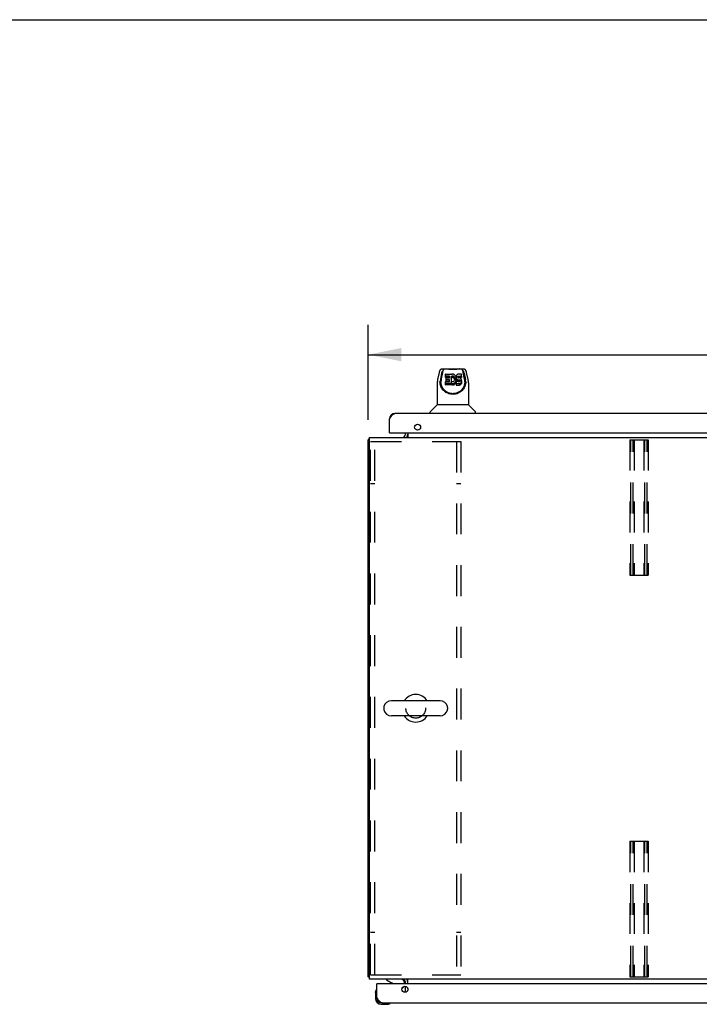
# Model space of a CAD drawing. Header units: inches. Extents: x 0 to 249, y 0 to 161.
# Tile 12 of 20: x 62 to 92, y 117 to 161. Entities that reach past the tile are written whole.
import ezdxf

# ---------------------------------------------------------------- set-up
doc = ezdxf.new("R2010")
doc.units = ezdxf.units.IN
doc.header["$LTSCALE"] = 13.679749
doc.header["$MEASUREMENT"] = 0
doc.linetypes.add('HIDDEN', pattern=[0.2, 0.1, -0.1])
doc.layers.get('0').update_dxf_attribs({"linetype": 'CONTINUOUS'})
for name, color, linetype in [('02___PRT_ALL_AXES', 7, 'CONTINUOUS'), ('DEFAULT_2', 8, 'HIDDEN'), ('DIMENSIONS', 7, 'CONTINUOUS')]:
    doc.layers.add(name, color=color, linetype=linetype)
doc.styles.get("Standard").update_dxf_attribs({"font": 'arial.ttf'})
doc.dimstyles.new('DIMSTYLE_1', dxfattribs={"dimtxt": 1.097306, "dimasz": 1.463075, "dimexe": 0.09, "dimexo": 0.07, "dimgap": 0.0375, "dimtad": 0, "dimtih": 1, "dimtoh": 1, "dimzin": 4, "dimdsep": 46, "dimtxsty": 'Standard', "dimblk": '_FILLED', "dimblk1": '_FILLED', "dimblk2": '_FILLED', "dimcen": 0.09, "dimazin": 1, "dimtfac": 1, "dimtdec": 3, "dimtofl": 0, "dimtmove": 0, "dimatfit": 3, "dimldrblk": '_FILLED', "dimfxl": 1, "dimtolj": 1, "dimtzin": 4, "dimarcsym": 0})

# ---------------------------------------------------------------- blocks, each defined once
blk = doc.blocks.new('_FILLED')
at = {"color": 0, "linetype": 'ByBlock'}
blk.add_solid([(0, 0), (-1, 0.2), (-1, -0.2)], dxfattribs=at)
blk = doc.blocks.new('*D5')
at = {"layer": 'DIMENSIONS', "color": 2, "linetype": 'Continuous'}
for p, q in [((77.624, 143.205), (77.624, 147.412)), ((113.624, 143.206), (113.624, 147.412)), ((77.624, 146.095), (93.158, 146.095)), ((113.624, 146.095), (98.09, 146.095))]:
    blk.add_line(p, q, dxfattribs=at)
at = {"layer": 'DIMENSIONS', "color": 2, "linetype": 'Continuous', "xscale": 1.4630747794, "yscale": 1.4630747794, "zscale": 1.4630747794, "rotation": 180}
blk.add_blockref('_FILLED', (77.624, 146.095), dxfattribs=at)
at = {"layer": 'DIMENSIONS', "color": 2, "linetype": 'Continuous', "xscale": 1.4630747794, "yscale": 1.4630747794, "zscale": 1.4630747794}
blk.add_blockref('_FILLED', (113.624, 146.095), dxfattribs=at)
at = {"layer": 'DIMENSIONS', "color": 2, "linetype": 'Continuous', "insert": (95.624, 146.644), "char_height": 1.0973, "width": 3.83445, "attachment_point": 2, "line_spacing_factor": 0.9}
blk.add_mtext('36.00', dxfattribs=at)

msp = doc.modelspace()

# ---------------------------------------------------------------- linework, layer by layer
at = {"color": 7, "linetype": 'Continuous'}
for p, q in [((0, 160.938), (248.723, 160.938)), ((80.765, 145.3), (80.7, 144.995)), ((80.914, 145.307), (80.857, 145.018)), ((81.091, 145.455), (80.889, 145.455)), ((80.931, 145.376), (80.924, 145.376)), ((80.933, 145.381), (80.93, 145.372)), ((80.933, 145.382), (80.933, 145.381)), ((80.975, 145.455), (80.976, 145.455)), ((81.081, 145.466), (81.667, 145.466)), ((81.859, 145.455), (81.658, 145.455)), ((81.772, 145.455), (81.774, 145.455)), ((81.815, 145.382), (81.815, 145.381)), ((81.818, 145.372), (81.815, 145.381)), ((81.824, 145.376), (81.817, 145.376)), ((81.892, 145.015), (81.835, 145.307)), ((82.048, 144.995), (81.983, 145.3)), ((80.685, 144.851), (80.685, 143.88)), ((80.803, 144.907), (80.803, 144.906)), ((80.81, 144.821), (80.809, 144.884)), ((80.872, 145.272), (80.82, 145.002)), ((80.857, 145.018), (80.856, 145.014)), ((81.052, 145.086), (81.052, 145.225)), ((81.053, 144.758), (81.053, 144.899)), ((81.057, 145.229), (81.288, 145.229)), ((81.219, 145.148), (81.057, 145.148)), ((81.219, 145.081), (81.057, 145.081)), ((81.058, 144.903), (81.22, 144.903)), ((81.084, 144.917), (81.084, 145.057)), ((81.089, 145.062), (81.219, 145.062)), ((81.22, 144.98), (81.089, 144.98)), ((81.22, 144.913), (81.089, 144.913)), ((81.223, 145.066), (81.223, 145.144)), ((81.224, 144.908), (81.224, 144.975)), ((81.293, 145.225), (81.293, 145.212)), ((81.293, 145.212), (81.303, 145.212)), ((81.294, 145.145), (81.294, 144.753)), ((81.306, 145.128), (81.294, 145.145)), ((81.306, 145.061), (81.294, 145.078)), ((81.322, 145.224), (81.303, 145.212)), ((81.303, 145.212), (81.303, 145.212)), ((81.303, 144.842), (81.329, 144.91)), ((81.324, 145.134), (81.313, 145.126)), ((81.313, 145.06), (81.313, 145.126)), ((81.324, 145.067), (81.313, 145.06)), ((81.343, 145.23), (81.322, 145.224)), ((81.336, 145.139), (81.324, 145.134)), ((81.324, 145.134), (81.324, 145.067)), ((81.336, 145.073), (81.324, 145.067)), ((81.335, 144.913), (81.348, 144.908)), ((81.349, 145.143), (81.336, 145.139)), ((81.336, 145.139), (81.336, 145.073)), ((81.349, 145.077), (81.336, 145.073)), ((81.366, 145.233), (81.343, 145.23)), ((81.348, 144.908), (81.361, 144.905)), ((81.362, 145.145), (81.349, 145.143)), ((81.349, 145.143), (81.349, 145.077)), ((81.362, 145.079), (81.349, 145.077)), ((81.361, 144.905), (81.374, 144.904)), ((81.362, 145.145), (81.362, 145.079)), ((81.375, 145.145), (81.362, 145.145)), ((81.375, 145.078), (81.362, 145.079)), ((81.388, 145.231), (81.366, 145.233)), ((81.374, 144.904), (81.387, 144.908)), ((81.375, 145.145), (81.375, 145.078)), ((81.388, 145.143), (81.375, 145.145)), ((81.388, 145.076), (81.375, 145.078)), ((81.387, 144.908), (81.412, 144.918)), ((81.409, 145.225), (81.388, 145.231)), ((81.388, 145.143), (81.388, 145.076)), ((81.401, 145.138), (81.388, 145.143)), ((81.401, 145.071), (81.388, 145.076)), ((81.401, 145.138), (81.401, 145.071)), ((81.412, 145.13), (81.401, 145.138)), ((81.412, 145.064), (81.401, 145.071)), ((81.42, 145.222), (81.409, 145.225)), ((81.412, 145.13), (81.412, 145.064)), ((81.422, 145.121), (81.412, 145.13)), ((81.422, 145.055), (81.412, 145.064)), ((81.412, 144.918), (81.423, 144.926)), ((81.43, 145.217), (81.42, 145.222)), ((81.422, 145.121), (81.422, 145.055)), ((81.431, 145.111), (81.422, 145.121)), ((81.431, 145.045), (81.422, 145.055)), ((81.423, 144.926), (81.431, 144.936)), ((81.447, 145.203), (81.43, 145.217)), ((81.431, 145.111), (81.431, 145.045)), ((81.444, 145.088), (81.431, 145.111)), ((81.444, 145.021), (81.431, 145.045)), ((81.431, 144.936), (81.445, 144.959)), ((81.432, 144.835), (81.45, 144.848)), ((81.444, 145.088), (81.444, 145.021)), ((81.454, 145.063), (81.444, 145.088)), ((81.454, 144.997), (81.444, 145.021)), ((81.445, 144.959), (81.451, 144.971)), ((81.464, 145.188), (81.447, 145.203)), ((81.45, 144.848), (81.466, 144.863)), ((81.45, 144.848), (81.45, 144.781)), ((81.451, 144.971), (81.455, 144.984)), ((81.454, 145.063), (81.454, 144.997)), ((81.457, 145.051), (81.454, 145.063)), ((81.456, 144.991), (81.454, 144.997)), ((81.455, 144.984), (81.458, 145.011)), ((81.457, 145.051), (81.457, 145.011)), ((81.459, 145.037), (81.457, 145.051)), ((81.458, 145.011), (81.459, 145.037)), ((81.479, 145.171), (81.464, 145.188)), ((81.466, 144.863), (81.481, 144.88)), ((81.466, 144.863), (81.466, 144.797)), ((81.491, 145.153), (81.479, 145.171)), ((81.481, 144.88), (81.494, 144.898)), ((81.481, 144.88), (81.481, 144.813)), ((81.512, 145.113), (81.491, 145.153)), ((81.494, 144.898), (81.505, 144.918)), ((81.494, 144.898), (81.494, 144.832)), ((81.494, 144.832), (81.505, 144.851)), ((81.505, 144.918), (81.513, 144.938)), ((81.505, 144.918), (81.505, 144.851)), ((81.505, 144.851), (81.513, 144.872)), ((81.519, 145.092), (81.512, 145.113)), ((81.513, 144.938), (81.519, 144.96)), ((81.513, 144.938), (81.513, 144.872)), ((81.513, 144.872), (81.519, 144.893)), ((81.524, 145.071), (81.519, 145.092)), ((81.519, 144.96), (81.523, 144.982)), ((81.519, 144.96), (81.519, 144.893)), ((81.519, 144.893), (81.523, 144.915)), ((81.522, 145.127), (81.52, 145.103)), ((81.52, 145.103), (81.52, 145.088)), ((81.52, 145.103), (81.523, 145.079)), ((81.528, 145.15), (81.522, 145.127)), ((81.523, 145.079), (81.529, 145.056)), ((81.523, 144.982), (81.528, 145.026)), ((81.523, 144.982), (81.523, 144.915)), ((81.523, 144.915), (81.528, 144.959)), ((81.527, 145.048), (81.524, 145.071)), ((81.527, 144.884), (81.526, 144.861)), ((81.526, 144.861), (81.528, 144.818)), ((81.526, 144.861), (81.526, 144.794)), ((81.528, 145.026), (81.527, 145.048)), ((81.528, 144.897), (81.527, 144.884)), ((81.537, 145.172), (81.528, 145.15)), ((81.528, 145.026), (81.528, 144.959)), ((81.528, 144.993), (81.529, 144.989)), ((81.53, 144.903), (81.528, 144.897)), ((81.529, 145.056), (81.529, 144.989)), ((81.529, 145.056), (81.539, 145.034)), ((81.529, 144.989), (81.539, 144.967)), ((81.535, 144.903), (81.53, 144.903)), ((81.648, 144.903), (81.535, 144.903)), ((81.542, 145.183), (81.537, 145.172)), ((81.539, 145.034), (81.539, 144.967)), ((81.539, 145.034), (81.552, 145.014)), ((81.539, 144.967), (81.552, 144.947)), ((81.549, 145.193), (81.542, 145.183)), ((81.566, 145.21), (81.549, 145.193)), ((81.552, 145.014), (81.552, 144.947)), ((81.552, 145.014), (81.569, 144.997)), ((81.552, 144.947), (81.569, 144.93)), ((81.586, 145.224), (81.566, 145.21)), ((81.569, 144.997), (81.569, 144.93)), ((81.569, 144.997), (81.579, 144.99)), ((81.569, 144.93), (81.579, 144.923)), ((81.579, 144.99), (81.579, 144.923)), ((81.579, 144.99), (81.59, 144.985)), ((81.579, 144.923), (81.59, 144.918)), ((81.597, 145.228), (81.586, 145.224)), ((81.59, 144.985), (81.59, 144.918)), ((81.59, 144.985), (81.613, 144.98)), ((81.59, 144.918), (81.613, 144.913)), ((81.593, 145.108), (81.594, 145.115)), ((81.596, 145.093), (81.593, 145.108)), ((81.594, 145.115), (81.597, 145.122)), ((81.594, 145.115), (81.594, 145.103)), ((81.602, 145.079), (81.596, 145.093)), ((81.609, 145.229), (81.597, 145.228)), ((81.597, 145.122), (81.606, 145.134)), ((81.597, 145.122), (81.597, 145.091)), ((81.607, 145.073), (81.602, 145.079)), ((81.606, 145.134), (81.612, 145.14)), ((81.606, 145.134), (81.606, 145.075)), ((81.613, 145.069), (81.607, 145.073)), ((81.753, 145.229), (81.609, 145.229)), ((81.61, 145.071), (81.612, 145.073)), ((81.612, 145.14), (81.618, 145.143)), ((81.612, 145.14), (81.612, 145.073)), ((81.612, 145.073), (81.618, 145.076)), ((81.62, 145.066), (81.613, 145.069)), ((81.613, 144.98), (81.613, 144.913)), ((81.613, 144.98), (81.637, 144.979)), ((81.613, 144.913), (81.637, 144.912)), ((81.618, 145.143), (81.633, 145.144)), ((81.618, 145.143), (81.618, 145.076)), ((81.618, 145.076), (81.633, 145.077)), ((81.628, 145.066), (81.62, 145.066)), ((81.675, 145.065), (81.628, 145.066)), ((81.633, 145.144), (81.694, 145.145)), ((81.633, 145.144), (81.633, 145.077)), ((81.633, 145.077), (81.694, 145.078)), ((81.637, 144.979), (81.637, 144.912)), ((81.637, 144.979), (81.661, 144.979)), ((81.637, 144.912), (81.661, 144.913)), ((81.663, 144.904), (81.648, 144.903)), ((81.661, 144.979), (81.661, 144.913)), ((81.661, 144.979), (81.676, 144.975)), ((81.661, 144.913), (81.676, 144.909)), ((81.678, 144.909), (81.663, 144.904)), ((81.687, 145.063), (81.675, 145.065)), ((81.676, 144.975), (81.676, 144.909)), ((81.676, 144.975), (81.682, 144.971)), ((81.676, 144.909), (81.676, 144.908)), ((81.683, 144.914), (81.678, 144.909)), ((81.682, 144.971), (81.682, 144.912)), ((81.682, 144.971), (81.686, 144.965)), ((81.687, 144.92), (81.683, 144.914)), ((81.686, 144.965), (81.686, 144.92)), ((81.686, 144.965), (81.689, 144.958)), ((81.698, 145.059), (81.687, 145.063)), ((81.689, 144.935), (81.687, 144.92)), ((81.689, 144.958), (81.689, 144.935)), ((81.689, 144.958), (81.689, 144.95)), ((81.689, 144.95), (81.689, 144.935)), ((81.694, 145.145), (81.694, 145.078)), ((81.694, 145.145), (81.753, 145.145)), ((81.694, 145.078), (81.753, 145.078)), ((81.718, 145.046), (81.698, 145.059)), ((81.734, 145.028), (81.718, 145.046)), ((81.722, 144.841), (81.73, 144.849)), ((81.73, 144.849), (81.744, 144.869)), ((81.73, 144.849), (81.73, 144.783)), ((81.747, 145.008), (81.734, 145.028)), ((81.744, 144.869), (81.753, 144.892)), ((81.744, 144.869), (81.744, 144.802)), ((81.756, 144.986), (81.747, 145.008)), ((81.753, 145.145), (81.753, 145.078)), ((81.753, 144.892), (81.758, 144.915)), ((81.753, 144.892), (81.753, 144.825)), ((81.753, 144.825), (81.758, 144.848)), ((81.759, 144.963), (81.756, 144.986)), ((81.758, 145.083), (81.758, 145.224)), ((81.758, 144.915), (81.76, 144.939)), ((81.758, 144.915), (81.758, 144.848)), ((81.758, 144.848), (81.76, 144.872)), ((81.76, 144.939), (81.759, 144.963)), ((81.76, 144.939), (81.76, 144.872)), ((81.876, 145.272), (81.929, 145.002)), ((81.901, 144.893), (81.901, 144.917)), ((81.938, 144.821), (81.939, 144.884)), ((82.063, 144.852), (82.063, 143.88)), ((81.294, 144.82), (81.058, 144.82)), ((81.294, 144.753), (81.058, 144.753)), ((81.303, 144.774), (81.303, 144.84)), ((81.305, 144.77), (81.305, 144.837)), ((81.305, 144.837), (81.323, 144.825)), ((81.305, 144.77), (81.323, 144.758)), ((81.323, 144.825), (81.323, 144.758)), ((81.323, 144.825), (81.334, 144.821)), ((81.323, 144.758), (81.334, 144.755)), ((81.334, 144.821), (81.334, 144.755)), ((81.334, 144.821), (81.345, 144.82)), ((81.334, 144.755), (81.345, 144.753)), ((81.345, 144.82), (81.345, 144.753)), ((81.345, 144.82), (81.367, 144.819)), ((81.367, 144.752), (81.345, 144.753)), ((81.367, 144.819), (81.39, 144.821)), ((81.367, 144.819), (81.367, 144.752)), ((81.367, 144.752), (81.39, 144.755)), ((81.39, 144.821), (81.411, 144.826)), ((81.39, 144.821), (81.39, 144.755)), ((81.39, 144.755), (81.411, 144.76)), ((81.411, 144.826), (81.432, 144.835)), ((81.411, 144.826), (81.411, 144.76)), ((81.411, 144.76), (81.432, 144.768)), ((81.432, 144.835), (81.432, 144.768)), ((81.432, 144.768), (81.45, 144.781)), ((81.45, 144.781), (81.466, 144.797)), ((81.466, 144.797), (81.481, 144.813)), ((81.481, 144.813), (81.494, 144.832)), ((81.526, 144.794), (81.528, 144.751)), ((81.528, 144.818), (81.528, 144.751)), ((81.528, 144.818), (81.667, 144.818)), ((81.528, 144.751), (81.667, 144.751)), ((81.667, 144.818), (81.691, 144.825)), ((81.667, 144.818), (81.667, 144.751)), ((81.667, 144.751), (81.691, 144.758)), ((81.691, 144.825), (81.712, 144.835)), ((81.691, 144.825), (81.691, 144.758)), ((81.691, 144.758), (81.712, 144.768)), ((81.712, 144.835), (81.722, 144.841)), ((81.712, 144.835), (81.712, 144.768)), ((81.712, 144.768), (81.722, 144.775)), ((81.722, 144.841), (81.722, 144.775)), ((81.722, 144.775), (81.73, 144.783)), ((81.73, 144.783), (81.744, 144.802)), ((81.744, 144.802), (81.753, 144.825)), ((80.37, 143.486), (80.37, 143.548)), ((80.679, 143.874), (80.382, 143.576)), ((82.063, 143.88), (80.685, 143.88)), ((82.069, 143.874), (82.367, 143.576)), ((82.378, 143.486), (82.378, 143.548)), ((77.676, 142.324), (77.624, 142.324)), ((78.582, 142.632), (78.562, 142.632)), ((78.318, 130.466), (78.318, 130.39)), ((80.808, 130.762), (78.648, 130.762)), ((81.138, 130.466), (81.138, 130.39)), ((80.808, 130.094), (78.648, 130.094)), ((77.676, 118.532), (77.624, 118.532)), ((78.441, 118.428), (78.441, 118.389)), ((78.441, 118.389), (78.679, 118.251)), ((79.228, 118.224), (79.228, 118.271)), ((77.939, 117.829), (77.942, 117.867)), ((77.939, 117.829), (77.939, 117.573)), ((77.986, 117.965), (77.984, 117.958)), ((78.019, 118.224), (77.999, 118.224)), ((79.118, 117.997), (79.199, 118.078)), ((77.999, 117.617), (77.999, 117.573)), ((78.202, 117.31), (78.458, 117.31)), ((78.496, 117.313), (78.458, 117.31)), ((78.587, 117.355), (78.594, 117.357))]:
    msp.add_line(p, q, dxfattribs=at)
at = {"color": 3, "linetype": 'Continuous'}
for p, q in [((78.562, 142.632), (78.562, 143.24)), ((113.003, 143.486), (78.808, 143.486)), ((77.624, 118.532), (77.624, 142.324)), ((77.676, 118.428), (77.676, 142.428)), ((77.676, 142.428), (113.572, 142.428)), ((78.582, 142.632), (113.229, 142.632)), ((79.27, 142.571), (79.27, 142.632)), ((79.374, 142.632), (79.374, 142.428)), ((113.572, 118.428), (77.676, 118.428)), ((79.27, 118.224), (79.27, 118.286)), ((79.374, 118.224), (79.374, 118.428)), ((77.999, 117.617), (77.999, 118.224)), ((112.667, 118.224), (78.019, 118.224)), ((79.27, 117.843), (79.27, 118.105)), ((79.374, 118.019), (79.374, 117.929)), ((78.246, 117.37), (112.44, 117.37))]:
    msp.add_line(p, q, dxfattribs=at)
at = {"color": 7, "linetype": 'Continuous'}
for points in [[(80.889, 145.455), (80.875, 145.453), (80.862, 145.45), (80.849, 145.445), (80.837, 145.439), (80.827, 145.431), (80.817, 145.422), (80.809, 145.412), (80.802, 145.401), (80.795, 145.39), (80.789, 145.377), (80.783, 145.363), (80.778, 145.348), (80.773, 145.331), (80.768, 145.312), (80.765, 145.3)], [(80.93, 145.372), (80.926, 145.359), (80.922, 145.346), (80.919, 145.333), (80.916, 145.319), (80.914, 145.307)], [(81.01, 145.455), (81.002, 145.454), (80.992, 145.452), (80.982, 145.448), (80.973, 145.442), (80.965, 145.435), (80.958, 145.427), (80.951, 145.418), (80.945, 145.407), (80.939, 145.395), (80.933, 145.382)], [(81.167, 145.45), (81.14, 145.452), (81.113, 145.454), (81.091, 145.455)], [(81.658, 145.455), (81.637, 145.454), (81.615, 145.452), (81.592, 145.45), (81.567, 145.448), (81.541, 145.445), (81.514, 145.442), (81.487, 145.439), (81.459, 145.437), (81.43, 145.435), (81.401, 145.434), (81.372, 145.434), (81.342, 145.434), (81.313, 145.435), (81.285, 145.437), (81.257, 145.44), (81.23, 145.442), (81.204, 145.445), (81.179, 145.448), (81.155, 145.45), (81.132, 145.453), (81.111, 145.454), (81.091, 145.455)], [(81.658, 145.455), (81.635, 145.454), (81.609, 145.452), (81.581, 145.45), (81.553, 145.447), (81.524, 145.444), (81.495, 145.441), (81.466, 145.439), (81.436, 145.437), (81.405, 145.436), (81.375, 145.436), (81.344, 145.436), (81.314, 145.437), (81.284, 145.439), (81.254, 145.441), (81.224, 145.444), (81.167, 145.45)], [(81.815, 145.382), (81.81, 145.394), (81.803, 145.407), (81.797, 145.418), (81.79, 145.427), (81.783, 145.435), (81.775, 145.442), (81.766, 145.448), (81.756, 145.452), (81.746, 145.454), (81.738, 145.455)], [(81.835, 145.307), (81.832, 145.319), (81.829, 145.333), (81.826, 145.346), (81.822, 145.359), (81.818, 145.372)], [(81.983, 145.3), (81.98, 145.315), (81.974, 145.336), (81.968, 145.354), (81.962, 145.371), (81.955, 145.386), (81.948, 145.399), (81.94, 145.411), (81.93, 145.422), (81.919, 145.433), (81.907, 145.441), (81.893, 145.448), (81.878, 145.452), (81.863, 145.454), (81.859, 145.455)], [(80.7, 144.995), (80.694, 144.964), (80.689, 144.921), (80.686, 144.879), (80.685, 144.851)], [(80.803, 144.894), (80.803, 144.901), (80.803, 144.906)], [(81.945, 144.894), (81.942, 144.851), (81.935, 144.799), (81.923, 144.75), (81.908, 144.704), (81.889, 144.661), (81.868, 144.62), (81.843, 144.582), (81.816, 144.546), (81.787, 144.512), (81.755, 144.481), (81.72, 144.453), (81.684, 144.427), (81.645, 144.404), (81.604, 144.384), (81.561, 144.367), (81.516, 144.354), (81.47, 144.344), (81.423, 144.338), (81.376, 144.336), (81.329, 144.338), (81.282, 144.343), (81.236, 144.353), (81.191, 144.366), (81.148, 144.383), (81.107, 144.402), (81.068, 144.425), (81.031, 144.45), (80.997, 144.479), (80.964, 144.509), (80.934, 144.543), (80.907, 144.578), (80.883, 144.616), (80.861, 144.657), (80.842, 144.7), (80.826, 144.746), (80.814, 144.794), (80.807, 144.846), (80.803, 144.894)], [(80.856, 145.014), (80.856, 145.011), (80.855, 145.008), (80.855, 145.005), (80.854, 145.002), (80.854, 144.998), (80.853, 144.995), (80.853, 144.992), (80.852, 144.988), (80.852, 144.985), (80.851, 144.981), (80.851, 144.977), (80.85, 144.973), (80.85, 144.969), (80.849, 144.965), (80.849, 144.961), (80.849, 144.957), (80.848, 144.953), (80.848, 144.948), (80.848, 144.944), (80.848, 144.939), (80.847, 144.934), (80.847, 144.929), (80.847, 144.924), (80.847, 144.919), (80.847, 144.893)], [(81.151, 144.416), (81.135, 144.424), (81.119, 144.432), (81.104, 144.441), (81.088, 144.451), (81.072, 144.462), (81.057, 144.473), (81.042, 144.485), (81.027, 144.497), (81.012, 144.511), (80.997, 144.525), (80.983, 144.54), (80.97, 144.556), (80.956, 144.573), (80.943, 144.59), (80.931, 144.608), (80.92, 144.627), (80.909, 144.647), (80.898, 144.667), (80.889, 144.688), (80.88, 144.709), (80.873, 144.732), (80.866, 144.754), (80.86, 144.777), (80.855, 144.801), (80.852, 144.825), (80.849, 144.849), (80.848, 144.873), (80.847, 144.893)], [(81.901, 144.893), (81.901, 144.873), (81.899, 144.849), (81.897, 144.825), (81.893, 144.801), (81.888, 144.778), (81.882, 144.755), (81.876, 144.732), (81.868, 144.71), (81.859, 144.688), (81.85, 144.667), (81.84, 144.647), (81.829, 144.627), (81.817, 144.608), (81.805, 144.59), (81.792, 144.573), (81.779, 144.556), (81.766, 144.541), (81.752, 144.526), (81.737, 144.512), (81.722, 144.498), (81.707, 144.485), (81.692, 144.473), (81.677, 144.462), (81.661, 144.452), (81.645, 144.442), (81.63, 144.433), (81.614, 144.424)], [(81.753, 145.145), (81.754, 145.145), (81.754, 145.145), (81.755, 145.145), (81.755, 145.145), (81.755, 145.146), (81.756, 145.146), (81.756, 145.146), (81.757, 145.147), (81.757, 145.147), (81.757, 145.147), (81.757, 145.148), (81.758, 145.148), (81.758, 145.149), (81.758, 145.15)], [(81.753, 145.078), (81.754, 145.078), (81.754, 145.078), (81.755, 145.078), (81.755, 145.079), (81.755, 145.079), (81.756, 145.079), (81.756, 145.079), (81.757, 145.08), (81.757, 145.08), (81.757, 145.081), (81.757, 145.081), (81.758, 145.082), (81.758, 145.082), (81.758, 145.083)], [(81.901, 144.917), (81.901, 144.933), (81.899, 144.961), (81.896, 144.989), (81.892, 145.015)], [(81.945, 144.907), (81.945, 144.902), (81.945, 144.894)], [(82.063, 144.852), (82.063, 144.878), (82.06, 144.921), (82.054, 144.963), (82.048, 144.995)], [(81.614, 144.424), (81.598, 144.416), (81.582, 144.409), (81.566, 144.403), (81.55, 144.397), (81.534, 144.391), (81.518, 144.387), (81.502, 144.382), (81.486, 144.379), (81.47, 144.375), (81.454, 144.373), (81.439, 144.37), (81.423, 144.369), (81.407, 144.368), (81.391, 144.367), (81.375, 144.367), (81.359, 144.367), (81.343, 144.367), (81.327, 144.369), (81.311, 144.37), (81.295, 144.373), (81.279, 144.375), (81.263, 144.378), (81.247, 144.382), (81.231, 144.386), (81.215, 144.391), (81.199, 144.396), (81.183, 144.402), (81.167, 144.409), (81.151, 144.416)]]:
    msp.add_lwpolyline(points, dxfattribs=at)
at = {"color": 3, "linetype": 'Continuous'}
for points in [[(78.562, 143.24), (78.573, 143.257), (78.584, 143.275), (78.595, 143.292), (78.606, 143.309), (78.618, 143.326), (78.629, 143.342), (78.64, 143.358), (78.651, 143.373), (78.662, 143.387), (78.674, 143.401), (78.685, 143.414), (78.696, 143.426), (78.707, 143.437), (78.719, 143.447), (78.73, 143.456), (78.741, 143.464), (78.752, 143.471), (78.763, 143.476), (78.775, 143.48), (78.786, 143.484), (78.797, 143.485), (78.808, 143.486)], [(77.66, 142.34), (77.652, 142.338), (77.648, 142.338), (77.645, 142.337), (77.642, 142.336), (77.639, 142.335), (77.636, 142.334), (77.633, 142.334), (77.631, 142.333), (77.629, 142.332), (77.628, 142.331), (77.626, 142.329), (77.625, 142.328), (77.625, 142.327), (77.624, 142.326), (77.624, 142.324)], [(77.676, 142.344), (77.676, 142.344), (77.672, 142.343), (77.668, 142.342), (77.664, 142.341), (77.66, 142.34)], [(77.652, 118.518), (77.648, 118.519), (77.645, 118.519), (77.642, 118.52), (77.639, 118.521), (77.636, 118.522), (77.633, 118.523), (77.631, 118.524), (77.629, 118.525), (77.628, 118.526), (77.626, 118.527), (77.625, 118.528), (77.625, 118.529), (77.624, 118.531), (77.624, 118.532)], [(77.676, 118.512), (77.676, 118.512), (77.672, 118.513), (77.668, 118.515), (77.664, 118.515), (77.66, 118.516), (77.652, 118.518)], [(78.246, 117.37), (78.234, 117.371), (78.223, 117.373), (78.212, 117.376), (78.201, 117.38), (78.19, 117.386), (78.178, 117.392), (78.167, 117.4), (78.156, 117.409), (78.145, 117.419), (78.134, 117.43), (78.122, 117.442), (78.111, 117.455), (78.1, 117.469), (78.089, 117.483), (78.078, 117.498), (78.066, 117.514), (78.055, 117.53), (78.044, 117.547), (78.033, 117.564), (78.022, 117.581), (78.01, 117.599), (77.999, 117.617)]]:
    msp.add_lwpolyline(points, dxfattribs=at)
for centre in [(79.812, 142.882), (79.249, 117.974)]:
    msp.add_circle(centre, 0.133, dxfattribs=at)
at = {"color": 7, "linetype": 'Continuous'}
for centre, radius, start, end in [((81.081, 145.447), 0.0197, 90, 156.393), ((81.667, 145.447), 0.0197, 23.607, 90), ((80.41, 143.548), 0.0394, 135, 180), ((80.693, 143.86), 0.0197, 90, 135), ((82.055, 143.86), 0.0197, 45, 90), ((82.339, 143.548), 0.0394, 0, 45), ((79.128, 142.571), 0.246, 324.6684, 360), ((79.728, 130.428), 0.61, 33.2138, 146.7862), ((78.475, 130.466), 0.157, 167.5716, 180), ((78.648, 130.428), 0.334, 90, 167.5716), ((80.808, 130.428), 0.334, 12.4284, 90), ((80.981, 130.466), 0.157, 0, 12.4284), ((78.475, 130.39), 0.157, 180, 192.4284), ((78.648, 130.428), 0.334, 192.4284, 270), ((79.728, 130.428), 0.61, 213.2138, 326.7862), ((80.808, 130.428), 0.334, 270, 347.5716), ((80.981, 130.39), 0.157, 347.5716, 360), ((78.629, 118.165), 0.1, 36.5468, 59.908), ((79.071, 118.271), 0.157, 0, 90), ((79.128, 118.286), 0.246, 0, 35.3316), ((78.189, 117.829), 0.25, 149.1101, 180), ((77.987, 117.95), 0.015, 96.3796, 149.1101), ((77.984, 117.95), 0.015, 0, 83.6204), ((79.128, 118.148), 0.1, 315, 332.9825), ((78.202, 117.573), 0.263, 180, 270), ((78.202, 117.573), 0.203, 180, 270), ((78.579, 117.355), 0.015, 6.3796, 90), ((78.458, 117.56), 0.25, 270, 300.8899), ((78.579, 117.358), 0.015, 300.8899, 353.6204)]:
    msp.add_arc(centre, radius, start, end, dxfattribs=at)
at = {"color": 3, "linetype": 'Continuous'}
for centre, radius, start, end in [((78.808, 143.24), 0.246, 90, 180), ((78.582, 142.652), 0.02, 180, 270), ((79.128, 142.571), 0.142, 270, 360), ((79.128, 118.286), 0.142, 0, 90), ((78.019, 118.204), 0.02, 90, 180), ((78.246, 117.617), 0.246, 180, 270)]:
    msp.add_arc(centre, radius, start, end, dxfattribs=at)
at = {"color": 7, "linetype": 'Continuous'}
for centre, major_axis, ratio, start_param, end_param in [((80.93, 145.021), (-0.007, 0.354), 0.213027, -0.003983, 0.781416), ((81.818, 145.021), (0.007, 0.354), 0.213027, -0.781416, 0.003983), ((81.374, 144.894), (0, 0.565), 0.999848, 1.377943, 2.016018), ((81.057, 145.225), (0.00448, 0), 1, 1.570796, 3.141593), ((81.057, 145.153), (0.00448, 0), 1, 3.141593, 4.712389), ((81.057, 145.086), (0.00448, 0), 1, 3.141593, 4.712389), ((81.058, 144.899), (0.00448, 0), 1, 1.570796, 3.141593), ((81.089, 145.057), (0.00448, 0), 1, 1.570796, 3.141593), ((81.089, 144.984), (0.00448, 0), 1, 3.141593, 4.712389), ((81.089, 144.917), (0.00448, 0), 1, 3.141593, 4.712389), ((81.219, 145.144), (0, 0.00448), 1, -1.570796, 0), ((81.219, 145.077), (0, 0.00448), 1, -1.570796, 0), ((81.219, 145.066), (0.00448, 0), 1, -1.570796, 0), ((81.22, 144.975), (0, 0.00448), 1, -1.570796, 0), ((81.22, 144.908), (0, 0.00448), 1, -1.570796, 0), ((81.22, 144.908), (0, 0.00448), 1, -3.141593, -1.570796), ((81.288, 145.225), (0.00448, 0), 1, 0, 1.570796), ((81.31, 145.13), (0, 0.00448), 1, -4.117418, -3.141593), ((81.31, 145.063), (0, 0.00448), 1, -4.117418, -3.141593), ((81.31, 145.13), (0.00448, 0), 1, -1.570796, -0.919014), ((81.31, 145.063), (0.00448, 0), 1, -1.570796, -0.919014), ((81.334, 144.909), (0, 0.00448), 1, -0.416125, 1.204306), ((81.753, 145.224), (0, 0.00483), 1, -1.570796, 0), ((81.374, 144.894), (0, 0.565), 0.999848, -2.01205, -1.377943), ((81.058, 144.824), (0, 0.00448), 1, 1.570796, 3.141593), ((81.058, 144.758), (0.00448, 0), 1, 3.141593, 4.712389), ((81.307, 144.84), (0, 0.00448), 1, 1.204306, 1.574638), ((81.307, 144.84), (0.00448, 0), 1, -3.137751, -2.23624), ((81.307, 144.774), (0.00448, 0), 1, -3.137702, -2.23624)]:
    msp.add_ellipse(centre, major_axis=major_axis, ratio=ratio, start_param=start_param, end_param=end_param, dxfattribs=at)
at = {"layer": '02___PRT_ALL_AXES', "color": 8, "linetype": 'HIDDEN'}
msp.add_circle((79.728, 130.428), 0.438, dxfattribs=at)
at = {"layer": 'DEFAULT_2', "color": 8, "linetype": 'HIDDEN'}
for p, q in [((77.728, 118.616), (77.728, 142.241)), ((77.728, 142.241), (81.728, 142.241)), ((77.915, 118.616), (77.915, 142.241)), ((81.541, 142.241), (81.541, 118.616)), ((81.728, 142.241), (81.728, 118.616)), ((89.218, 142.324), (89.218, 136.324)), ((89.218, 142.324), (90.03, 142.324)), ((89.258, 136.324), (89.258, 142.324)), ((89.365, 136.324), (89.365, 142.324)), ((89.405, 142.324), (89.405, 136.324)), ((89.843, 142.324), (89.843, 136.324)), ((89.883, 136.324), (89.883, 142.324)), ((89.99, 136.324), (89.99, 142.324)), ((90.03, 142.324), (90.03, 136.324)), ((77.915, 140.366), (77.728, 140.366)), ((81.728, 140.366), (81.541, 140.366)), ((89.218, 136.324), (90.03, 136.324)), ((89.218, 124.532), (89.218, 118.532)), ((89.218, 124.532), (90.03, 124.532)), ((89.258, 118.532), (89.258, 124.532)), ((89.365, 118.532), (89.365, 124.532)), ((89.405, 124.532), (89.405, 118.532)), ((89.843, 124.532), (89.843, 118.532)), ((89.883, 118.532), (89.883, 124.532)), ((89.99, 118.532), (89.99, 124.532)), ((90.03, 124.532), (90.03, 118.532)), ((77.915, 120.491), (77.728, 120.491)), ((81.728, 120.491), (81.541, 120.491)), ((77.728, 118.616), (81.728, 118.616)), ((89.218, 118.532), (90.03, 118.532))]:
    msp.add_line(p, q, dxfattribs=at)

# ---------------------------------------------------------------- dimensions: what is measured, and where the dimension line sits
at = {"layer": 'DIMENSIONS', "color": 2, "linetype": 'Continuous'}
dim = msp.add_linear_dim(base=(77.624, 146.095), p1=(113.624, 143.136), p2=(77.624, 143.135), angle=180, dimstyle='DIMSTYLE_1', dxfattribs=at)
dim.commit()
dim.dimension.update_dxf_attribs({"geometry": '*D5', "text_midpoint": (95.622, 146.089), "dimtype": 160})

doc.saveas('drawing.dxf')
